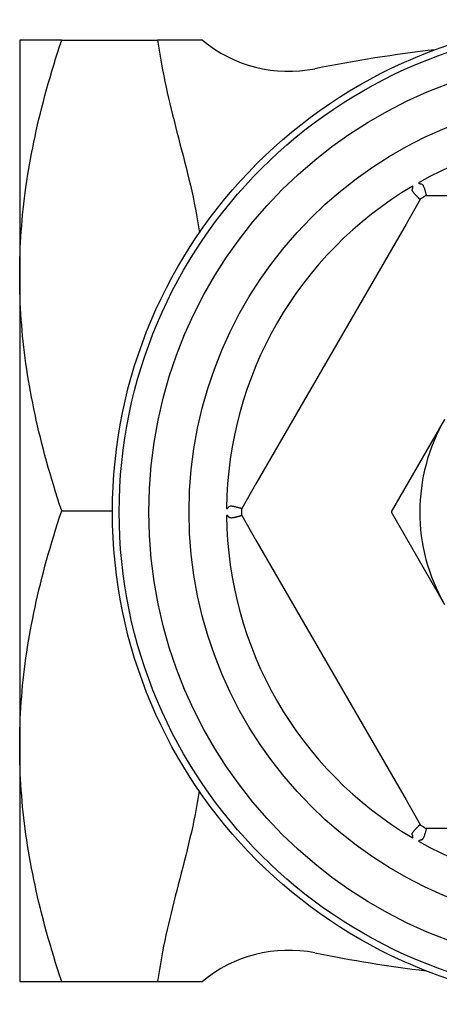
# Model space of a CAD drawing. Header units: millimetres. Extents: x 79 to 4005, y 5 to 463.
# Tile 8 of 15: x 280 to 311, y 390 to 463. Entities that reach past the tile are written whole.
import ezdxf

# ---------------------------------------------------------------- set-up
doc = ezdxf.new("R2010")
doc.units = ezdxf.units.MM
doc.layers.add('DETAIL', color=2, linetype='Continuous')

msp = doc.modelspace()

# ---------------------------------------------------------------- linework, layer by layer
at = {"layer": 'DETAIL'}
for p, q in [((283.389, 461.334), (280.263, 461.334)), ((280.263, 461.334), (280.263, 443.834)), ((283.389, 461.334), (290.516, 461.334)), ((293.847, 461.334), (290.516, 461.334)), ((310.068, 449.527), (308.988, 447.656)), ((312.609, 449.746), (310.448, 449.746)), ((308.988, 447.656), (297.834, 428.337)), ((280.263, 443.834), (280.263, 408.834)), ((311.858, 433.128), (307.886, 426.255)), ((297.834, 428.337), (296.754, 426.466)), ((283.389, 426.334), (287.163, 426.334)), ((296.754, 426.027), (297.834, 424.156)), ((307.886, 426.255), (311.851, 419.378)), ((297.834, 424.156), (308.988, 404.837)), ((280.263, 408.834), (280.263, 391.334)), ((308.988, 404.837), (310.068, 402.966)), ((310.448, 402.746), (312.609, 402.746)), ((280.263, 391.334), (283.389, 391.334)), ((283.389, 391.334), (290.516, 391.334)), ((290.516, 391.334), (293.847, 391.334))]:
    msp.add_line(p, q, dxfattribs=at)
at = {"layer": 'DETAIL', "flags": 128}
for points in [[(280.263, 443.834), (280.265, 444.245), (280.27, 444.655), (280.279, 445.065), (280.292, 445.474), (280.309, 445.883), (280.329, 446.292), (280.353, 446.701), (280.38, 447.109), (280.411, 447.518), (280.446, 447.927), (280.484, 448.337), (280.526, 448.747), (280.572, 449.157), (280.621, 449.568), (280.674, 449.98), (280.73, 450.393), (280.79, 450.807), (280.854, 451.222), (280.922, 451.638), (280.993, 452.055), (281.067, 452.474), (281.146, 452.894), (281.228, 453.317), (281.314, 453.74), (281.404, 454.166), (281.498, 454.594), (281.596, 455.024), (281.697, 455.456), (281.802, 455.89), (281.912, 456.327), (282.025, 456.767), (282.142, 457.209), (282.264, 457.654), (282.39, 458.103), (282.519, 458.554), (282.653, 459.008), (282.792, 459.466), (282.934, 459.928), (283.081, 460.393), (283.233, 460.862), (283.389, 461.334)], [(290.516, 461.334), (290.58, 460.884), (290.649, 460.436), (290.723, 459.989), (290.801, 459.547), (290.884, 459.11), (290.969, 458.678), (291.056, 458.254), (291.146, 457.838), (291.237, 457.43), (291.331, 457.021), (291.428, 456.607), (291.529, 456.189), (291.633, 455.768), (291.739, 455.344), (291.847, 454.916), (291.957, 454.486), (292.069, 454.054), (292.181, 453.619), (292.294, 453.183), (292.407, 452.745), (292.52, 452.305), (292.631, 451.865), (292.74, 451.423), (292.848, 450.981), (292.953, 450.539), (293.054, 450.096), (293.152, 449.653), (293.245, 449.211), (293.333, 448.769), (293.415, 448.328), (293.492, 447.888), (293.561, 447.45), (293.624, 447.013)], [(309.465, 450.257), (309.468, 450.268), (309.472, 450.278), (309.475, 450.289), (309.478, 450.299), (309.481, 450.309), (309.484, 450.319), (309.486, 450.329), (309.489, 450.339), (309.491, 450.349), (309.494, 450.359), (309.496, 450.368), (309.498, 450.378), (309.499, 450.387), (309.501, 450.396), (309.502, 450.406), (309.503, 450.415), (309.503, 450.425), (309.503, 450.434), (309.501, 450.445), (309.497, 450.456), (309.487, 450.464), (309.473, 450.465), (309.461, 450.461), (309.449, 450.455)], [(309.771, 449.746), (309.747, 449.771), (309.723, 449.797), (309.699, 449.822), (309.675, 449.847), (309.652, 449.873), (309.629, 449.898), (309.607, 449.923), (309.585, 449.948), (309.565, 449.972), (309.545, 449.996), (309.527, 450.02), (309.51, 450.043), (309.495, 450.066), (309.482, 450.088), (309.471, 450.108), (309.464, 450.126), (309.458, 450.142), (309.454, 450.157), (309.452, 450.173), (309.451, 450.188), (309.452, 450.205), (309.454, 450.221), (309.459, 450.239), (309.465, 450.257)], [(309.954, 450.747), (309.943, 450.74), (309.934, 450.731), (309.927, 450.719), (309.93, 450.705), (309.937, 450.696), (309.945, 450.69), (309.954, 450.685), (309.962, 450.68), (309.971, 450.676), (309.979, 450.673), (309.988, 450.669), (309.997, 450.666), (310.006, 450.663), (310.015, 450.66), (310.025, 450.657), (310.035, 450.654), (310.044, 450.651), (310.054, 450.649), (310.065, 450.646), (310.075, 450.644), (310.085, 450.641), (310.096, 450.639), (310.107, 450.636), (310.118, 450.634)], [(310.118, 450.634), (310.158, 450.624), (310.193, 450.606), (310.224, 450.579), (310.252, 450.542), (310.275, 450.5), (310.295, 450.456), (310.314, 450.407), (310.333, 450.354), (310.352, 450.296), (310.371, 450.236), (310.389, 450.175), (310.406, 450.118), (310.421, 450.063), (310.436, 450.011), (310.449, 449.964), (310.461, 449.92), (310.472, 449.881), (310.481, 449.846), (310.489, 449.816), (310.496, 449.791), (310.501, 449.772), (310.505, 449.758), (310.507, 449.749), (310.507, 449.746)], [(310.039, 449.476), (310.038, 449.476), (310.037, 449.478), (310.035, 449.479), (310.032, 449.482), (310.028, 449.486), (310.023, 449.491), (310.018, 449.496), (310.011, 449.503), (310.004, 449.51), (309.995, 449.518), (309.986, 449.528), (309.975, 449.538), (309.964, 449.55), (309.951, 449.562), (309.938, 449.576), (309.923, 449.591), (309.908, 449.606), (309.891, 449.623), (309.874, 449.641), (309.855, 449.66), (309.836, 449.68), (309.815, 449.701), (309.793, 449.724), (309.771, 449.746)], [(283.389, 426.334), (283.233, 426.807), (283.081, 427.276), (282.934, 427.741), (282.792, 428.202), (282.653, 428.66), (282.519, 429.115), (282.39, 429.566), (282.264, 430.014), (282.142, 430.459), (282.025, 430.902), (281.912, 431.341), (281.802, 431.778), (281.697, 432.213), (281.596, 432.645), (281.498, 433.075), (281.404, 433.502), (281.314, 433.928), (281.228, 434.352), (281.146, 434.774), (281.067, 435.195), (280.993, 435.614), (280.922, 436.031), (280.854, 436.447), (280.79, 436.862), (280.73, 437.276), (280.674, 437.689), (280.621, 438.1), (280.572, 438.512), (280.526, 438.922), (280.484, 439.332), (280.446, 439.741), (280.411, 440.15), (280.38, 440.559), (280.353, 440.968), (280.329, 441.377), (280.309, 441.785), (280.292, 442.194), (280.279, 442.604), (280.27, 443.013), (280.265, 443.423), (280.263, 443.834)], [(280.263, 408.834), (280.265, 409.245), (280.27, 409.655), (280.279, 410.065), (280.292, 410.474), (280.309, 410.883), (280.329, 411.292), (280.353, 411.701), (280.38, 412.109), (280.411, 412.518), (280.446, 412.927), (280.484, 413.337), (280.526, 413.747), (280.572, 414.157), (280.621, 414.568), (280.674, 414.98), (280.73, 415.393), (280.79, 415.807), (280.854, 416.222), (280.922, 416.638), (280.993, 417.055), (281.067, 417.474), (281.146, 417.894), (281.228, 418.317), (281.314, 418.74), (281.404, 419.166), (281.498, 419.594), (281.596, 420.024), (281.697, 420.456), (281.802, 420.89), (281.912, 421.327), (282.025, 421.767), (282.142, 422.209), (282.264, 422.654), (282.39, 423.103), (282.519, 423.554), (282.653, 424.008), (282.792, 424.466), (282.934, 424.928), (283.081, 425.393), (283.233, 425.862), (283.389, 426.334)], [(295.641, 426.538), (295.641, 426.525), (295.644, 426.512), (295.651, 426.501), (295.664, 426.496), (295.676, 426.498), (295.685, 426.502), (295.694, 426.507), (295.702, 426.512), (295.71, 426.517), (295.717, 426.523), (295.725, 426.529), (295.732, 426.535), (295.739, 426.541), (295.746, 426.548), (295.754, 426.554), (295.761, 426.561), (295.768, 426.569), (295.775, 426.576), (295.783, 426.583), (295.79, 426.591), (295.798, 426.599), (295.805, 426.607), (295.813, 426.615), (295.82, 426.623)], [(295.82, 426.623), (295.849, 426.653), (295.882, 426.675), (295.921, 426.688), (295.965, 426.693), (296.01, 426.693), (296.056, 426.688), (296.105, 426.681), (296.159, 426.672), (296.215, 426.66), (296.275, 426.647), (296.335, 426.633), (296.396, 426.618), (296.454, 426.604), (296.507, 426.59), (296.557, 426.578), (296.603, 426.566), (296.644, 426.555), (296.68, 426.545), (296.711, 426.537), (296.737, 426.53), (296.757, 426.525), (296.772, 426.52), (296.78, 426.518), (296.783, 426.517)], [(295.82, 425.869), (295.813, 425.878), (295.805, 425.886), (295.798, 425.894), (295.79, 425.902), (295.783, 425.909), (295.775, 425.917), (295.768, 425.924), (295.761, 425.932), (295.754, 425.938), (295.746, 425.945), (295.739, 425.952), (295.732, 425.958), (295.725, 425.964), (295.717, 425.97), (295.71, 425.976), (295.702, 425.981), (295.694, 425.986), (295.685, 425.991), (295.676, 425.995), (295.664, 425.997), (295.651, 425.992), (295.644, 425.981), (295.641, 425.968), (295.641, 425.955)], [(296.415, 425.879), (296.381, 425.871), (296.347, 425.863), (296.312, 425.854), (296.278, 425.846), (296.244, 425.839), (296.21, 425.832), (296.177, 425.825), (296.145, 425.819), (296.114, 425.813), (296.084, 425.808), (296.054, 425.804), (296.026, 425.802), (295.999, 425.8), (295.974, 425.8), (295.951, 425.801), (295.932, 425.803), (295.915, 425.807), (295.9, 425.811), (295.885, 425.817), (295.871, 425.824), (295.858, 425.833), (295.845, 425.843), (295.832, 425.855), (295.82, 425.869)], [(296.783, 425.976), (296.783, 425.976), (296.781, 425.975), (296.778, 425.974), (296.774, 425.973), (296.768, 425.972), (296.762, 425.97), (296.754, 425.967), (296.744, 425.965), (296.734, 425.962), (296.722, 425.959), (296.708, 425.955), (296.694, 425.951), (296.678, 425.947), (296.66, 425.942), (296.642, 425.937), (296.622, 425.932), (296.6, 425.927), (296.578, 425.921), (296.554, 425.914), (296.529, 425.908), (296.502, 425.901), (296.474, 425.894), (296.445, 425.887), (296.415, 425.879)], [(283.389, 391.334), (283.233, 391.807), (283.081, 392.276), (282.934, 392.741), (282.792, 393.202), (282.653, 393.66), (282.519, 394.115), (282.39, 394.566), (282.264, 395.014), (282.142, 395.459), (282.025, 395.902), (281.912, 396.341), (281.802, 396.778), (281.697, 397.213), (281.596, 397.645), (281.498, 398.075), (281.404, 398.502), (281.314, 398.928), (281.228, 399.352), (281.146, 399.774), (281.067, 400.195), (280.993, 400.614), (280.922, 401.031), (280.854, 401.447), (280.79, 401.862), (280.73, 402.276), (280.674, 402.689), (280.621, 403.1), (280.572, 403.512), (280.526, 403.922), (280.484, 404.332), (280.446, 404.741), (280.411, 405.15), (280.38, 405.559), (280.353, 405.968), (280.329, 406.377), (280.309, 406.785), (280.292, 407.194), (280.279, 407.604), (280.27, 408.013), (280.265, 408.423), (280.263, 408.834)], [(293.604, 405.51), (293.539, 405.077), (293.468, 404.642), (293.391, 404.206), (293.307, 403.769), (293.219, 403.332), (293.125, 402.894), (293.028, 402.456), (292.926, 402.017), (292.822, 401.58), (292.715, 401.142), (292.606, 400.705), (292.496, 400.269), (292.384, 399.835), (292.272, 399.401), (292.16, 398.97), (292.049, 398.54), (291.939, 398.112), (291.83, 397.687), (291.723, 397.264), (291.619, 396.845), (291.517, 396.428), (291.417, 396.015), (291.321, 395.606), (291.228, 395.201), (291.139, 394.797), (291.05, 394.385), (290.963, 393.964), (290.879, 393.537), (290.798, 393.104), (290.721, 392.666), (290.647, 392.224), (290.579, 391.78), (290.516, 391.334)], [(309.465, 402.236), (309.458, 402.256), (309.453, 402.276), (309.451, 402.296), (309.452, 402.315), (309.454, 402.335), (309.46, 402.356), (309.468, 402.377), (309.478, 402.399), (309.49, 402.42), (309.504, 402.44), (309.517, 402.46), (309.532, 402.479), (309.548, 402.5), (309.565, 402.521), (309.583, 402.542), (309.602, 402.564), (309.622, 402.587), (309.643, 402.61), (309.664, 402.633), (309.686, 402.657), (309.708, 402.68), (309.729, 402.703), (309.75, 402.725), (309.771, 402.746)], [(309.771, 402.746), (309.791, 402.767), (309.81, 402.787), (309.829, 402.806), (309.847, 402.824), (309.864, 402.842), (309.881, 402.859), (309.897, 402.875), (309.912, 402.891), (309.927, 402.906), (309.941, 402.92), (309.954, 402.933), (309.966, 402.945), (309.977, 402.956), (309.987, 402.967), (309.997, 402.976), (310.006, 402.985), (310.013, 402.992), (310.02, 402.999), (310.026, 403.004), (310.03, 403.009), (310.034, 403.013), (310.037, 403.015), (310.038, 403.016), (310.039, 403.017)], [(310.507, 402.746), (310.507, 402.744), (310.505, 402.735), (310.501, 402.72), (310.495, 402.699), (310.488, 402.672), (310.479, 402.639), (310.469, 402.6), (310.456, 402.555), (310.443, 402.505), (310.427, 402.45), (310.41, 402.39), (310.392, 402.327), (310.373, 402.265), (310.354, 402.203), (310.334, 402.144), (310.314, 402.087), (310.293, 402.033), (310.271, 401.985), (310.248, 401.945), (310.226, 401.916), (310.205, 401.896), (310.181, 401.879), (310.152, 401.867), (310.118, 401.859)], [(309.449, 402.038), (309.461, 402.032), (309.473, 402.028), (309.487, 402.029), (309.497, 402.037), (309.501, 402.048), (309.503, 402.059), (309.503, 402.068), (309.503, 402.078), (309.502, 402.087), (309.501, 402.097), (309.499, 402.106), (309.498, 402.115), (309.496, 402.125), (309.494, 402.134), (309.491, 402.144), (309.489, 402.154), (309.486, 402.164), (309.484, 402.174), (309.481, 402.184), (309.478, 402.194), (309.475, 402.204), (309.472, 402.215), (309.468, 402.225), (309.465, 402.236)], [(310.118, 401.859), (310.107, 401.857), (310.096, 401.854), (310.085, 401.852), (310.075, 401.849), (310.065, 401.847), (310.054, 401.844), (310.044, 401.841), (310.035, 401.839), (310.025, 401.836), (310.015, 401.833), (310.006, 401.83), (309.997, 401.827), (309.988, 401.824), (309.979, 401.82), (309.971, 401.817), (309.962, 401.813), (309.954, 401.808), (309.945, 401.803), (309.937, 401.797), (309.93, 401.787), (309.927, 401.774), (309.934, 401.762), (309.943, 401.753), (309.954, 401.746)]]:
    msp.add_lwpolyline(points, dxfattribs=at)
at = {"layer": 'DETAIL'}
for radius in [36.6, 36.1, 33.9, 30.902]:
    msp.add_circle((323.763, 426.246), radius, dxfattribs=at)
for centre, radius, start, end in [((300.257, 469.01), 10, 230.13359, 281.29597), ((323.763, 351.334), 110, 96.57522, 101.29597), ((323.763, 426.246), 28.123, 60.59425, 119.40575), ((323.763, 426.246), 28.123, 120.59425, 179.40575), ((323.763, 426.246), 27.01, 119.53532, 120.46468), ((323.763, 426.246), 13.75, 149.96993, 209.96993), ((323.763, 426.246), 27.01, 179.53532, 180.46468), ((323.763, 426.246), 28.123, 180.59425, 239.40575), ((323.763, 426.246), 27.01, 239.53532, 240.46468), ((323.763, 426.246), 28.123, 240.59425, 299.40575), ((300.257, 383.659), 10, 78.70403, 129.86641), ((323.763, 501.334), 110, 258.70403, 263.06955)]:
    msp.add_arc(centre, radius, start, end, dxfattribs=at)

doc.saveas('drawing.dxf')
